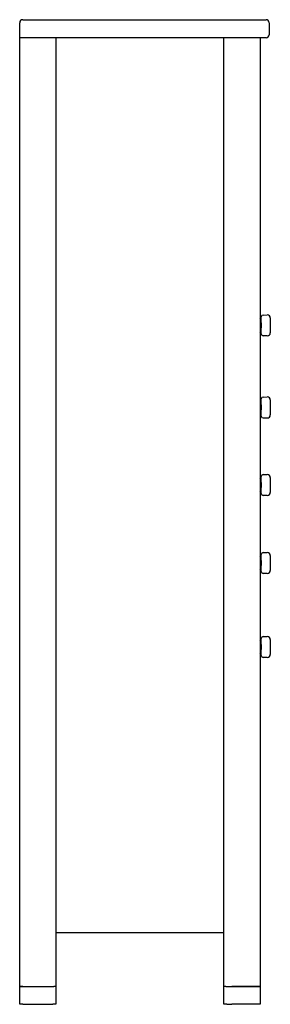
# Model space of a CAD drawing. Header units: metres. Extents: x 39.77 to 40.19, y 190.12 to 191.76.
import ezdxf

# ---------------------------------------------------------------- set-up
doc = ezdxf.new("R2010")
doc.units = ezdxf.units.M
doc.layers.add('sanindusa', color=3, linetype='Continuous')

msp = doc.modelspace()

# ---------------------------------------------------------------- linework, layer by layer
at = {"layer": 'sanindusa'}
for p, q in [((39.7684, 191.7314), (39.7684, 191.7564)), ((39.7734, 191.7614), (40.1234, 191.7614)), ((40.1234, 191.7614), (40.1784, 191.7614)), ((40.1834, 191.7564), (40.1834, 191.7364)), ((40.1234, 191.7314), (39.7684, 191.7314)), ((39.7684, 190.1494), (39.7684, 191.7314)), ((39.8284, 191.7314), (39.8284, 190.1494)), ((40.1084, 190.1494), (40.1084, 191.7314)), ((40.1784, 191.7314), (40.1234, 191.7314)), ((40.1684, 191.7314), (40.1684, 190.1494)), ((40.1704, 191.2639), (40.1704, 191.2659)), ((40.1704, 191.2559), (40.1704, 191.2639)), ((40.1734, 191.2689), (40.1803, 191.2691)), ((40.1854, 191.2641), (40.1854, 191.2392)), ((40.1704, 191.2394), (40.1704, 191.2474)), ((40.1704, 191.2374), (40.1704, 191.2394)), ((40.1803, 191.2342), (40.1734, 191.2344)), ((40.1704, 191.1272), (40.1704, 191.1291)), ((40.1734, 191.1321), (40.1803, 191.1323)), ((40.1704, 191.1191), (40.1704, 191.1272)), ((40.1854, 191.1273), (40.1854, 191.1024)), ((40.1704, 191.1026), (40.1704, 191.1106)), ((40.1704, 191.1006), (40.1704, 191.1026)), ((40.1704, 191.1005), (40.1704, 191.1006)), ((40.1734, 191.0973), (40.1803, 191.0972)), ((40.1854, 191.1024), (40.1854, 191.1022)), ((40.1704, 190.9977), (40.1704, 190.9997)), ((40.1704, 190.9897), (40.1704, 190.9977)), ((40.1734, 191.0027), (40.1803, 191.0028)), ((40.1854, 190.9978), (40.1854, 190.973)), ((40.1704, 190.9731), (40.1704, 190.9812)), ((40.1704, 190.9711), (40.1704, 190.9731)), ((40.1803, 190.968), (40.1734, 190.9681)), ((40.1704, 190.8677), (40.1704, 190.8697)), ((40.1704, 190.8597), (40.1704, 190.8677)), ((40.1734, 190.8727), (40.1803, 190.8728)), ((40.1854, 190.8678), (40.1854, 190.843)), ((40.1704, 190.8431), (40.1704, 190.8512)), ((40.1704, 190.8411), (40.1704, 190.8431)), ((40.1803, 190.838), (40.1734, 190.8381)), ((40.1704, 190.7276), (40.1704, 190.7296)), ((40.1704, 190.7196), (40.1704, 190.7276)), ((40.1734, 190.7326), (40.1803, 190.7327)), ((40.1854, 190.7277), (40.1854, 190.7029)), ((40.1704, 190.703), (40.1704, 190.7111)), ((40.1704, 190.701), (40.1704, 190.703)), ((40.1803, 190.6979), (40.1734, 190.698)), ((39.8284, 190.2394), (40.1084, 190.2394)), ((39.7684, 190.1194), (39.7684, 190.1494)), ((39.7684, 190.1494), (39.7734, 190.1494)), ((39.7734, 190.1494), (39.7684, 190.1494)), ((39.7734, 190.1494), (39.8234, 190.1494)), ((39.7734, 190.1494), (39.8254, 190.1494)), ((39.8284, 190.1494), (39.8254, 190.1494)), ((39.8284, 190.1494), (39.8284, 190.1194)), ((40.1084, 190.1194), (40.1084, 190.1494)), ((40.1114, 190.1494), (40.1084, 190.1494)), ((40.1114, 190.1494), (40.1214, 190.1494)), ((40.1134, 190.1494), (40.1214, 190.1494)), ((40.1214, 190.1494), (40.1684, 190.1494)), ((40.1684, 190.1494), (40.1214, 190.1494)), ((40.1684, 190.1494), (40.1684, 190.1194)), ((39.7734, 190.1194), (39.7684, 190.1194)), ((39.7734, 190.1194), (39.8234, 190.1194)), ((39.8284, 190.1194), (39.8234, 190.1194)), ((40.1134, 190.1194), (40.1084, 190.1194)), ((40.1134, 190.1194), (40.1214, 190.1194)), ((40.1684, 190.1194), (40.1214, 190.1194))]:
    msp.add_line(p, q, dxfattribs=at)
at = {"layer": 'sanindusa', "flags": 128}
for points in [[(40.1704, 191.2559), (40.1704, 191.2523), (40.1704, 191.2474)], [(40.1704, 191.1191), (40.1704, 191.1156), (40.1704, 191.1106)], [(40.1704, 191.1005), (40.1704, 191.1002), (40.1704, 191.1004)], [(40.1704, 190.9897), (40.1704, 190.9861), (40.1704, 190.9812)], [(40.1704, 190.8597), (40.1704, 190.8561), (40.1704, 190.8512)], [(40.1704, 190.7196), (40.1704, 190.716), (40.1704, 190.7111)]]:
    msp.add_lwpolyline(points, dxfattribs=at)
at = {"layer": 'sanindusa'}
for centre, radius, start, end in [((39.7734, 191.7564), 0.005, 90, 180), ((40.1784, 191.7564), 0.005, 0, 90), ((40.1784, 191.7364), 0.005, 270, 0), ((40.1655, 191.2665), 0.00495, 306.2658, 354.5996), ((40.1734, 191.2659), 0.003, 91, 180), ((40.1804, 191.2641), 0.005, 0, 91), ((40.1655, 191.2368), 0.00494, 5.3643, 53.7927), ((40.1734, 191.2374), 0.003, 180, 269), ((40.1804, 191.2392), 0.005, 269, 0), ((40.1655, 191.1296), 0.00497, 306.4104, 354.6193), ((40.1734, 191.1291), 0.003, 91, 180), ((40.1804, 191.1273), 0.005, 0, 91.0018), ((40.1655, 191.0998), 0.00491, 5.3075, 53.9208), ((40.1734, 191.1003), 0.003, 180, 269.002), ((40.1804, 191.1022), 0.005, 268.9982, 0), ((40.1655, 191.0003), 0.00495, 306.2649, 354.5988), ((40.1734, 190.9997), 0.003, 91, 180), ((40.1804, 190.9978), 0.005, 0, 91), ((40.1655, 190.9705), 0.00494, 5.3657, 53.7913), ((40.1734, 190.9711), 0.003, 180, 269), ((40.1804, 190.973), 0.005, 269, 0), ((40.1655, 190.8703), 0.00495, 306.2649, 354.5988), ((40.1734, 190.8697), 0.003, 91, 180), ((40.1804, 190.8678), 0.005, 0, 91), ((40.1655, 190.8405), 0.00494, 5.3644, 53.7917), ((40.1734, 190.8411), 0.003, 180, 269), ((40.1804, 190.843), 0.005, 269, 0), ((40.1655, 190.7302), 0.00495, 306.266, 354.5986), ((40.1734, 190.7296), 0.003, 91, 180), ((40.1804, 190.7277), 0.005, 0, 91), ((40.1655, 190.7004), 0.00494, 5.3643, 53.7927), ((40.1804, 190.7029), 0.005, 269, 0), ((40.1734, 190.701), 0.003, 180, 269)]:
    msp.add_arc(centre, radius, start, end, dxfattribs=at)

doc.saveas('drawing.dxf')
